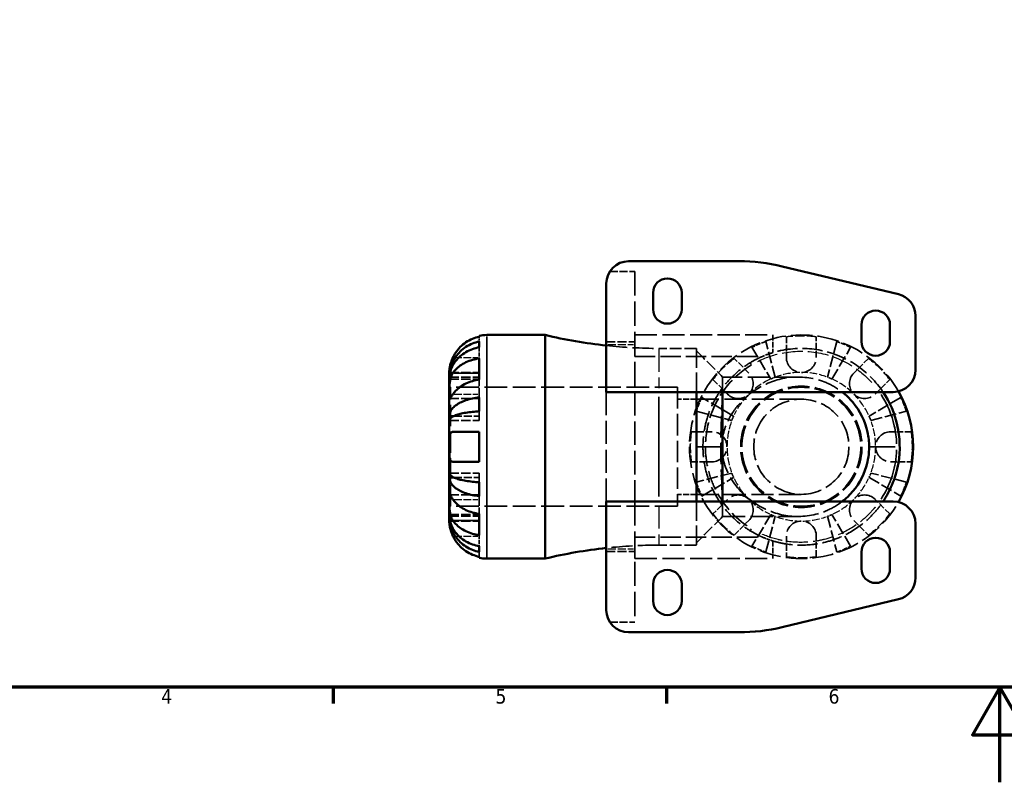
# Model space of a CAD drawing. Header units: millimetres. Extents: x 0 to 903, y 0 to 594.
# Tile 2 of 14: x 214 to 421, y 0 to 160. Entities that reach past the tile are written whole.
import ezdxf

# ---------------------------------------------------------------- set-up
doc = ezdxf.new("R2010")
doc.units = ezdxf.units.MM
doc.linetypes.add('DASHED', pattern=[0.2068, 0.1655, -0.0413])
for name, color, linetype, lineweight in [('Border (ANSI)', 7, 'Continuous', 70), ('Hidden (ANSI)', 7, 'DASHED', 35), ('Hidden Narrow (ANSI)', 7, 'DASHED', 25), ('Visible (ANSI)', 7, 'Continuous', 50), ('Visible Narrow (ANSI)', 7, 'Continuous', 35)]:
    doc.layers.add(name, color=color, linetype=linetype, lineweight=lineweight)
doc.styles.add('Note Text (ANSI)', font='tahoma.ttf')

# ---------------------------------------------------------------- blocks, each defined once
blk = doc.blocks.new('Borders Default Border')
at = {"layer": 'Border (ANSI)'}
for p, q in [((280.33, 20), (280.33, 16.55)), ((350.42, 20), (350.42, 16.55))]:
    blk.add_line(p, q, dxfattribs=at)
at = {"layer": 'Border (ANSI)', "flags": 128}
for points in [[(20, 20), (20, 574), (821, 574), (821, 20), (20, 20)], [(420.5, 0), (420.5, 20), (414.73, 10), (426.27, 10), (420.5, 20)]]:
    blk.add_lwpolyline(points, dxfattribs=at)
at = {"layer": 'Border (ANSI)', "char_height": 3.05, "attachment_point": 7, "style": 'Note Text (ANSI)'}
for s, insert in [('4', (244.23, 16.55)), ('5', (314.48, 16.49)), ('6', (384.49, 16.49))]:
    blk.add_mtext(s, dxfattribs=dict(at, insert=insert))

msp = doc.modelspace()

# ---------------------------------------------------------------- linework, layer by layer
at = {"layer": 'Hidden (ANSI)', "ltscale": 10.00496}
for p, q in [((338.507, 107.382), (343.762, 107.382)), ((338.507, 33.676), (343.762, 33.676))]:
    msp.add_line(p, q, dxfattribs=at)
at = {"layer": 'Hidden (ANSI)', "ltscale": 30.648966}
for p, q in [((343.762, 107.382), (343.762, 82.029)), ((343.762, 59.029), (343.762, 33.676))]:
    msp.add_line(p, q, dxfattribs=at)
at = {"layer": 'Hidden (ANSI)', "ltscale": 1.920133}
for p, q in [((311.062, 93.656), (311.062, 92.648)), ((311.062, 48.41), (311.062, 47.401))]:
    msp.add_line(p, q, dxfattribs=at)
at = {"layer": 'Hidden (ANSI)', "ltscale": 28.046421}
for p, q in [((343.762, 94.029), (372.762, 94.029)), ((343.762, 47.029), (372.762, 47.029))]:
    msp.add_line(p, q, dxfattribs=at)
at = {"layer": 'Hidden (ANSI)', "ltscale": 8.56689}
for p, q in [((343.762, 94.029), (343.762, 89.529)), ((343.762, 51.529), (343.762, 47.029))]:
    msp.add_line(p, q, dxfattribs=at)
at = {"layer": 'Hidden (ANSI)', "ltscale": 7.062027}
for p, q in [((372.762, 94.029), (372.762, 90.319)), ((372.762, 50.738), (372.762, 47.029))]:
    msp.add_line(p, q, dxfattribs=at)
at = {"layer": 'Hidden (ANSI)', "ltscale": 8.285816}
for p, q in [((375.612, 93.656), (375.612, 89.304)), ((381.912, 89.304), (381.912, 93.656)), ((367.714, 86.032), (364.636, 89.11)), ((392.888, 89.11), (389.811, 86.032)), ((311.062, 84.655), (311.062, 81.577)), ((360.181, 84.655), (363.259, 81.577)), ((394.265, 81.577), (397.343, 84.655)), ((359.987, 73.679), (355.635, 73.679)), ((401.889, 73.679), (397.537, 73.679)), ((355.635, 67.379), (359.987, 67.379)), ((397.537, 67.379), (401.889, 67.379)), ((311.062, 59.48), (311.062, 56.403)), ((363.259, 59.48), (360.181, 56.403)), ((397.343, 56.403), (394.265, 59.48)), ((364.636, 51.948), (367.714, 55.025)), ((389.811, 55.025), (392.888, 51.948)), ((375.612, 51.754), (375.612, 47.401)), ((381.912, 47.401), (381.912, 51.754))]:
    msp.add_line(p, q, dxfattribs=at)
at = {"layer": 'Hidden (ANSI)', "ltscale": 5.14817}
for p, q in [((311.062, 91.44), (311.062, 89.11)), ((311.062, 51.948), (311.062, 49.618))]:
    msp.add_line(p, q, dxfattribs=at)
at = {"layer": 'Hidden (ANSI)', "ltscale": 11.422553}
for p, q in [((337.762, 92.564), (343.762, 92.564)), ((337.762, 48.494), (343.762, 48.494))]:
    msp.add_line(p, q, dxfattribs=at)
at = {"layer": 'Hidden (ANSI)', "ltscale": 15.077803}
for p, q in [((356.722, 91.209), (348.802, 91.209)), ((356.722, 49.849), (348.802, 49.849))]:
    msp.add_line(p, q, dxfattribs=at)
at = {"layer": 'Hidden (ANSI)', "ltscale": 24.527975}
for p, q in [((356.722, 91.209), (356.722, 82.029)), ((356.722, 59.029), (356.722, 49.849))]:
    msp.add_line(p, q, dxfattribs=at)
at = {"layer": 'Hidden (ANSI)', "ltscale": 14.746304}
for p, q in [((368.392, 91.44), (372.324, 84.766)), ((373.248, 85.148), (371.308, 92.648)), ((386.216, 92.648), (384.277, 85.148)), ((385.2, 84.766), (389.132, 91.44)), ((364.525, 76.967), (357.851, 80.898)), ((399.673, 80.898), (392.999, 76.967)), ((311.062, 77.983), (311.062, 76.043)), ((356.643, 77.983), (364.143, 76.043)), ((393.382, 76.043), (400.881, 77.983)), ((311.062, 65.014), (311.062, 63.075)), ((364.143, 65.014), (356.643, 63.075)), ((400.881, 63.075), (393.382, 65.014)), ((357.851, 60.159), (364.525, 64.09)), ((392.999, 64.09), (399.673, 60.159)), ((372.324, 56.292), (368.392, 49.618)), ((371.308, 48.41), (373.248, 55.909)), ((384.277, 55.909), (386.216, 48.41)), ((389.132, 49.618), (385.2, 56.292))]:
    msp.add_line(p, q, dxfattribs=at)
at = {"layer": 'Hidden (ANSI)', "ltscale": 25.952896}
for p, q in [((343.762, 89.529), (370.597, 89.529)), ((343.762, 51.529), (370.597, 51.529))]:
    msp.add_line(p, q, dxfattribs=at)
at = {"layer": 'Hidden (ANSI)', "ltscale": 11.993686}
for p, q in [((304.762, 86.154), (311.062, 86.154)), ((304.762, 84.766), (311.062, 84.766)), ((304.762, 76.043), (311.062, 76.043)), ((304.762, 65.014), (311.062, 65.014)), ((304.762, 56.292), (311.062, 56.292)), ((304.762, 54.904), (311.062, 54.904))]:
    msp.add_line(p, q, dxfattribs=at)
at = {"layer": 'Hidden (ANSI)', "ltscale": 11.970092}
for p, q in [((304.775, 85.148), (311.062, 85.148)), ((304.775, 55.909), (311.062, 55.909))]:
    msp.add_line(p, q, dxfattribs=at)
at = {"layer": 'Hidden (ANSI)', "ltscale": 28.412611}
for p, q in [((378.065, 85.187), (362.222, 85.187)), ((362.222, 55.871), (378.065, 55.871))]:
    msp.add_line(p, q, dxfattribs=at)
at = {"layer": 'Hidden (ANSI)', "ltscale": 0.672986}
for p, q in [((305.012, 83.029), (304.762, 83.279)), ((305.012, 58.029), (304.762, 57.779))]:
    msp.add_line(p, q, dxfattribs=at)
at = {"layer": 'Hidden (ANSI)', "ltscale": 28.862427}
for p, q in [((352.762, 83.029), (305.012, 83.029)), ((352.762, 58.029), (305.012, 58.029))]:
    msp.add_line(p, q, dxfattribs=at)
at = {"layer": 'Hidden (ANSI)', "ltscale": 27.127596}
for p, q in [((305.012, 58.029), (305.012, 83.029)), ((352.762, 83.029), (352.762, 58.029))]:
    msp.add_line(p, q, dxfattribs=at)
at = {"layer": 'Hidden (ANSI)', "ltscale": 2.335426}
for p, q in [((311.062, 80.898), (311.062, 81.577)), ((311.062, 59.48), (311.062, 60.159))]:
    msp.add_line(p, q, dxfattribs=at)
at = {"layer": 'Hidden (ANSI)', "ltscale": 29.252533}
msp.add_line((337.762, 59.029), (337.762, 82.029), dxfattribs=at)
at = {"layer": 'Hidden (ANSI)', "ltscale": 29.864197}
msp.add_line((343.762, 82.029), (343.762, 59.029), dxfattribs=at)
at = {"layer": 'Hidden (ANSI)', "ltscale": 11.854169}
for p, q in [((304.835, 80.655), (311.062, 80.655)), ((304.835, 60.403), (311.062, 60.403))]:
    msp.add_line(p, q, dxfattribs=at)
at = {"layer": 'Hidden (ANSI)', "ltscale": 7.538851}
for p, q in [((356.722, 80.529), (352.762, 80.529)), ((356.722, 60.529), (352.762, 60.529))]:
    msp.add_line(p, q, dxfattribs=at)
at = {"layer": 'Hidden (ANSI)', "ltscale": 27.901636}
for p, q in [((378.762, 80.529), (356.722, 80.529)), ((356.722, 60.529), (378.762, 60.529))]:
    msp.add_line(p, q, dxfattribs=at)
at = {"layer": 'Hidden (ANSI)', "ltscale": 10.263461}
for p, q in [((305.671, 76.967), (311.062, 76.967)), ((305.671, 64.09), (311.062, 64.09))]:
    msp.add_line(p, q, dxfattribs=at)
at = {"layer": 'Hidden (ANSI)', "ltscale": 27.670149}
msp.add_circle((378.762, 70.529), 12.75, dxfattribs=at)
at = {"layer": 'Hidden (ANSI)', "ltscale": 27.127596}
msp.add_circle((378.762, 70.529), 12.5, dxfattribs=at)
at = {"layer": 'Hidden (ANSI)', "ltscale": 27.620825}
msp.add_circle((378.762, 70.529), 10, dxfattribs=at)
at = {"layer": 'Hidden (ANSI)', "ltscale": 27.105663}
msp.add_arc((378.762, 70.529), 23.5, 29.66572, 330.33428, dxfattribs=at)
at = {"layer": 'Hidden (ANSI)', "ltscale": 12.030396}
for start, end in [(82.24391, 97.75609), (127.24391, 142.75609), (37.24391, 52.75609), (172.24391, 187.75609), (352.24391, 7.75609), (217.24391, 232.75609), (307.24391, 322.75609), (262.24391, 277.75609)]:
    msp.add_arc((378.762, 70.529), 23.341, start, end, dxfattribs=at)
at = {"layer": 'Hidden (ANSI)', "ltscale": 26.744318}
for centre, start, end in [((348.802, 193.728), 263.81798, 270), ((348.802, -52.67), 90, 96.18202)]:
    msp.add_arc(centre, 102.519, start, end, dxfattribs=at)
at = {"layer": 'Hidden (ANSI)', "ltscale": 6.012868}
for start, end in [(108.62342, 116.37658), (63.62342, 71.37658), (153.62342, 161.37658), (18.62342, 26.37658), (198.62342, 206.37658), (333.62342, 341.37658), (243.62342, 251.37658), (288.62342, 296.37658)]:
    msp.add_arc((378.762, 70.529), 23.341, start, end, dxfattribs=at)
at = {"layer": 'Hidden (ANSI)', "ltscale": 4.389447}
for start, end in [(106.86606, 113.25423), (246.74577, 253.13394)]:
    msp.add_arc((378.762, 70.529), 20.68, start, end, dxfattribs=at)
at = {"layer": 'Hidden (ANSI)', "ltscale": 23.92654}
for centre, start, end in [((378.762, 89.304), 180, 0), ((365.486, 83.805), 225, 45), ((392.038, 83.805), 135, 315), ((359.987, 70.529), 270, 90), ((397.537, 70.529), 90, 270), ((365.486, 57.253), 315, 135), ((392.038, 57.253), 45, 225), ((378.762, 51.754), 0, 180)]:
    msp.add_arc(centre, 3.15, start, end, dxfattribs=at)
at = {"layer": 'Hidden (ANSI)', "ltscale": 1.904001}
for start, end in [(110.66622, 114.33378), (65.66622, 69.33378), (155.66622, 159.33378), (20.66622, 24.33378), (200.66622, 204.33378), (335.66622, 339.33378), (245.66622, 249.33378), (290.66622, 294.33378)]:
    msp.add_arc((378.762, 70.529), 15.625, start, end, dxfattribs=at)
at = {"layer": 'Hidden (ANSI)', "ltscale": 25.507477}
msp.add_open_spline([(395.95, 82.029), (395.863, 82.158), (395.775, 82.286), (394.153, 84.596), (392.155, 86.51), (387.663, 89.385), (385.089, 90.397), (379.847, 91.351), (377.085, 91.312), (373.903, 90.639), (373.33, 90.491), (372.762, 90.318)], degree=3, knots=[5.0273583, 5.0273583, 5.0273583, 5.0273583, 5.0694225, 5.0694225, 5.7921186, 5.7921186, 6.514517, 6.514517, 7.2359376, 7.2359376, 7.3957209, 7.3957209, 7.3957209, 7.3957209], dxfattribs=at)
at = {"layer": 'Hidden (ANSI)', "ltscale": 14.86687}
for points in [[(356.722, 90.687), (358.554, 88.85), (360.386, 87.015), (362.222, 85.187)], [(362.222, 55.871), (360.386, 54.042), (358.554, 52.207), (356.722, 50.371)]]:
    msp.add_open_spline(points, degree=3, dxfattribs=at)
at = {"layer": 'Hidden (ANSI)', "ltscale": 26.481342}
msp.add_open_spline([(370.597, 51.529), (370.597, 51.529), (370.237, 51.679), (369.179, 52.194), (368.483, 52.562), (366.973, 53.515), (366.159, 54.099), (364.557, 55.462), (363.768, 56.242), (362.376, 57.872), (361.715, 58.764), (360.505, 60.746), (359.956, 61.837), (359.047, 64.162), (358.687, 65.4), (358.204, 67.94), (358.082, 69.243), (358.082, 71.815), (358.204, 73.118), (358.687, 75.658), (359.047, 76.895), (359.956, 79.22), (360.505, 80.311), (361.715, 82.294), (362.376, 83.186), (363.768, 84.815), (364.557, 85.595), (366.159, 86.959), (366.973, 87.543), (368.483, 88.496), (369.179, 88.864), (370.237, 89.379), (370.597, 89.529), (370.597, 89.529)], degree=3, knots=[-6.4632707, -6.4632707, -6.4632707, -6.4632707, -6.041163, -6.041163, -5.6190554, -5.6190554, -5.1969477, -5.1969477, -4.77484, -4.77484, -4.3890389, -4.3890389, -4.0032377, -4.0032377, -3.6174365, -3.6174365, -3.2316353, -3.2316353, -2.8458342, -2.8458342, -2.460033, -2.460033, -2.0742318, -2.0742318, -1.6884306, -1.6884306, -1.266323, -1.266323, -0.8442153, -0.8442153, -0.4221077, -0.4221077, 0, 0, 0, 0], dxfattribs=at)
at = {"layer": 'Hidden (ANSI)', "ltscale": 24.921593}
msp.add_open_spline([(368.258, 87.734), (366.243, 86.503), (364.446, 84.915), (361.695, 81.452), (360.663, 79.641), (359.062, 75.443), (358.61, 73.013), (358.604, 70.563), (358.604, 70.546), (358.604, 70.529)], degree=3, knots=[-4.1642903, -4.1642903, -4.1642903, -4.1642903, -3.8127678, -3.8127678, -3.5061479, -3.5061479, -3.1441737, -3.1441737, -3.1415927, -3.1415927, -3.1415927, -3.1415927], dxfattribs=at)
at = {"layer": 'Hidden (ANSI)', "ltscale": 27.347816}
for points, knots in [([(362.214, 82.028), (362.215, 82.835), (362.217, 83.507), (362.221, 84.943), (362.223, 85.332), (362.22, 84.95), (362.215, 84.225), (362.163, 81.697), (362.106, 79.822), (361.97, 76.438), (361.924, 75.323), (361.85, 72.967), (361.826, 71.727), (361.827, 68.47), (361.897, 66.473), (362.026, 63.221), (362.08, 61.89), (362.162, 59.408), (362.186, 58.325), (362.217, 56.545), (362.221, 55.99), (362.223, 55.78), (362.221, 56.182), (362.217, 57.561), (362.215, 58.229), (362.214, 59.03)], [-2.2129352, -2.2129352, -2.2129352, -2.2129352, -1.9381731, -1.9381731, -1.4386717, -1.4386717, -0.957445, -0.957445, -0.4432009, -0.4432009, -0.22031, -0.22031, 0.002581, 0.002581, 0.3645553, 0.3645553, 0.6711752, 0.6711752, 1.0316612, 1.0316612, 1.4730648, 1.4730648, 1.9402837, 1.9402837, 2.2129352, 2.2129352, 2.2129352, 2.2129352]), ([(387.362, 59.03), (386.324, 58.222), (385.175, 57.551), (381.731, 56.115), (379.27, 55.726), (374.461, 56.108), (372.113, 56.833), (367.703, 59.361), (365.646, 61.235), (363.513, 64.62), (362.98, 65.735), (362.247, 68.09), (362.051, 69.331), (362.063, 72.588), (362.612, 74.585), (364.288, 77.837), (365.3, 79.168), (367.797, 81.65), (369.339, 82.732), (372.994, 84.513), (375.162, 85.067), (379.618, 85.277), (381.905, 84.875), (385.193, 83.496), (386.331, 82.828), (387.362, 82.027)], [0.9286575, 0.9286575, 0.9286575, 0.9286575, 1.2034195, 1.2034195, 1.7029209, 1.7029209, 2.1841476, 2.1841476, 2.6983917, 2.6983917, 2.9212827, 2.9212827, 3.1441737, 3.1441737, 3.5061479, 3.5061479, 3.8127678, 3.8127678, 4.1732539, 4.1732539, 4.6146574, 4.6146574, 5.0818763, 5.0818763, 5.3545278, 5.3545278, 5.3545278, 5.3545278])]:
    msp.add_open_spline(points, degree=3, knots=knots, dxfattribs=at)
at = {"layer": 'Hidden (ANSI)', "ltscale": 24.920834}
msp.add_open_spline([(358.604, 70.529), (358.604, 69.048), (358.768, 67.568), (359.419, 64.662), (359.909, 63.237), (362.034, 58.763), (364.333, 56.034), (367.517, 53.793), (367.884, 53.552), (368.258, 53.324)], degree=3, knots=[-3.1415927, -3.1415927, -3.1415927, -3.1415927, -2.9212827, -2.9212827, -2.6983917, -2.6983917, -2.1841476, -2.1841476, -2.118895, -2.118895, -2.118895, -2.118895], dxfattribs=at)
at = {"layer": 'Hidden (ANSI)', "ltscale": 25.507982}
msp.add_open_spline([(372.762, 50.739), (373.082, 50.641), (373.404, 50.552), (374.338, 50.318), (374.953, 50.193), (377.343, 49.82), (379.177, 49.774), (381.858, 50.063), (382.732, 50.214), (384.784, 50.707), (385.966, 51.104), (388.919, 52.406), (390.605, 53.461), (392.937, 55.433), (393.709, 56.196), (394.968, 57.655), (395.48, 58.327), (395.949, 59.027)], degree=3, knots=[0.4706015, 0.4706015, 0.4706015, 0.4706015, 0.5603985, 0.5603985, 0.7295946, 0.7295946, 1.216077, 1.216077, 1.4543661, 1.4543661, 1.7880672, 1.7880672, 2.3205997, 2.3205997, 2.6107288, 2.6107288, 2.8381388, 2.8381388, 2.8381388, 2.8381388], dxfattribs=at)
at = {"layer": 'Hidden Narrow (ANSI)', "ltscale": 10.280288}
for p, q in [((338.062, 92), (343.462, 92)), ((338.062, 49.058), (343.462, 49.058))]:
    msp.add_line(p, q, dxfattribs=at)
at = {"layer": 'Hidden Narrow (ANSI)', "ltscale": 29.433571}
for p, q in [((348.802, 91.184), (348.802, 82.858)), ((348.802, 58.2), (348.802, 49.874))]:
    msp.add_line(p, q, dxfattribs=at)
at = {"layer": 'Hidden Narrow (ANSI)', "ltscale": 9.461724}
for p, q in [((305.816, 89.304), (310.786, 89.304)), ((305.816, 81.577), (310.786, 81.577)), ((305.816, 59.48), (310.786, 59.48)), ((305.816, 51.754), (310.786, 51.754))]:
    msp.add_line(p, q, dxfattribs=at)
at = {"layer": 'Hidden Narrow (ANSI)', "ltscale": 2.533027}
for p, q in [((367.987, 88.178), (368.233, 87.776)), ((368.233, 53.282), (367.987, 52.879))]:
    msp.add_line(p, q, dxfattribs=at)
at = {"layer": 'Hidden Narrow (ANSI)', "ltscale": 9.656333}
for start, end in [(91.03331, 109.63291), (70.36709, 88.96669), (115.36709, 133.96669), (46.03331, 64.63291), (136.03331, 154.63291), (25.36709, 43.96669), (160.36709, 178.96669), (1.03331, 19.63291), (181.03331, 199.63291), (340.36709, 358.96669), (205.36709, 223.96669), (316.03331, 334.63291), (226.03331, 244.63291), (295.36709, 313.96669), (250.36709, 268.96669), (271.03331, 289.63291)]:
    msp.add_arc((378.762, 70.529), 15.625, start, end, dxfattribs=at)
at = {"layer": 'Hidden Narrow (ANSI)', "ltscale": 26.366604}
msp.add_open_spline([(369.586, 88.463), (371.172, 89.258), (372.871, 89.85), (377.134, 90.728), (379.817, 90.754), (384.904, 89.811), (387.399, 88.822), (391.335, 86.292), (392.938, 84.858), (394.272, 83.23)], degree=3, knots=[-7.7271277, -7.7271277, -7.7271277, -7.7271277, -7.2359376, -7.2359376, -6.514517, -6.514517, -5.7921186, -5.7921186, -5.2071253, -5.2071253, -5.2071253, -5.2071253], dxfattribs=at)
at = {"layer": 'Hidden Narrow (ANSI)', "ltscale": 26.363827}
msp.add_open_spline([(394.27, 57.823), (394.161, 57.69), (394.05, 57.557), (393.254, 56.633), (392.507, 55.892), (390.248, 53.976), (388.616, 52.95), (385.754, 51.679), (384.608, 51.29), (382.617, 50.806), (381.769, 50.656), (379.166, 50.366), (377.385, 50.402), (375.058, 50.754), (374.459, 50.872), (372.389, 51.379), (370.945, 51.913), (369.586, 52.595)], degree=3, knots=[-2.6585541, -2.6585541, -2.6585541, -2.6585541, -2.6107288, -2.6107288, -2.3205997, -2.3205997, -1.7880672, -1.7880672, -1.4543661, -1.4543661, -1.216077, -1.216077, -0.7295946, -0.7295946, -0.5603985, -0.5603985, -0.1399239, -0.1399239, -0.1399239, -0.1399239], dxfattribs=at)
at = {"layer": 'Visible (ANSI)'}
for p, q in [((365.648, 109.529), (342.442, 109.529)), ((399.174, 102.59), (374.749, 108.452)), ((337.762, 104.849), (337.762, 82.029)), ((347.615, 99.407), (347.615, 102.907)), ((353.615, 102.907), (353.615, 99.407)), ((402.762, 86.709), (402.762, 98.039)), ((391.395, 92.66), (391.395, 96.16)), ((397.395, 96.16), (397.395, 92.66)), ((311.062, 93.656), (311.062, 93.87)), ((324.922, 94.029), (312.637, 94.029)), ((324.922, 94.029), (324.922, 47.029)), ((311.062, 91.44), (311.062, 92.648)), ((311.062, 84.655), (311.062, 89.11)), ((304.762, 86.154), (304.762, 85.148)), ((304.762, 85.148), (304.762, 84.766)), ((304.762, 85.148), (304.775, 85.148)), ((304.762, 84.766), (304.762, 81.577)), ((304.762, 81.577), (304.762, 76.967)), ((311.062, 77.983), (311.062, 80.898)), ((337.762, 82.029), (398.082, 82.029)), ((356.722, 82.029), (356.722, 59.029)), ((304.762, 76.967), (304.762, 76.043)), ((304.762, 76.967), (305.671, 76.967)), ((304.762, 76.043), (304.762, 70.529)), ((311.062, 67.379), (311.062, 73.679)), ((304.762, 70.529), (304.762, 65.014)), ((304.762, 65.014), (304.762, 64.09)), ((304.762, 64.09), (304.762, 59.48)), ((304.762, 64.09), (305.671, 64.09)), ((311.062, 60.159), (311.062, 63.075)), ((304.762, 59.48), (304.762, 56.292)), ((337.762, 59.029), (398.082, 59.029)), ((337.762, 36.209), (337.762, 59.029)), ((304.762, 56.292), (304.762, 55.909)), ((304.762, 55.909), (304.762, 54.904)), ((304.762, 55.909), (304.775, 55.909)), ((311.062, 51.948), (311.062, 56.403)), ((402.762, 54.349), (402.762, 43.018)), ((311.062, 48.41), (311.062, 49.618)), ((391.395, 44.897), (391.395, 48.397)), ((397.395, 48.397), (397.395, 44.897)), ((311.062, 47.188), (311.062, 47.401)), ((324.922, 47.029), (312.637, 47.029)), ((347.615, 38.151), (347.615, 41.651)), ((353.615, 41.651), (353.615, 38.151)), ((399.174, 38.468), (374.749, 32.606)), ((365.648, 31.529), (342.442, 31.529))]:
    msp.add_line(p, q, dxfattribs=at)
for centre, radius, start, end in [((342.442, 104.849), 4.68, 90, 180), ((365.648, 70.529), 39, 76.50427, 90), ((350.615, 102.907), 3, 0, 180), ((398.082, 98.039), 4.68, 0, 76.50427), ((350.615, 99.407), 3, 180, 0), ((394.395, 96.16), 3, 0, 180), ((312.637, 86.154), 7.875, 90, 101.53696), ((348.802, 193.728), 102.519, 256.53021, 263.81798), ((394.395, 92.66), 3, 180, 0), ((398.082, 86.709), 4.68, 270, 0), ((378.762, 70.529), 23.5, 330.33428, 29.66572), ((398.082, 54.349), 4.68, 0, 90), ((394.395, 48.397), 3, 0, 180), ((348.802, -52.67), 102.519, 96.18202, 103.46979), ((312.637, 54.904), 7.875, 258.46304, 270), ((350.615, 41.651), 3, 0, 180), ((394.395, 44.897), 3, 180, 0), ((398.082, 43.018), 4.68, 283.49573, 0), ((350.615, 38.151), 3, 180, 0), ((342.442, 36.209), 4.68, 180, 270), ((365.648, 70.529), 39, 270, 283.49573)]:
    msp.add_arc(centre, radius, start, end, dxfattribs=at)
for points, knots in [([(311.062, 93.656), (310.56, 93.553), (310.07, 93.397), (309.187, 93.03), (308.715, 92.781), (307.835, 92.19), (307.427, 91.847), (306.738, 91.154), (306.395, 90.74), (305.887, 89.974), (305.698, 89.637), (305.54, 89.304)], [0.14941001, 0.14941001, 0.14941001, 0.14941001, 0.29044502, 0.29044502, 0.43634177, 0.43634177, 0.58223851, 0.58223851, 0.72934673, 0.72934673, 0.83526259, 0.83526259, 0.83526259, 0.83526259]), ([(304.762, 85.148), (304.762, 85.622), (304.81, 86.139), (305.018, 87.152), (305.177, 87.648), (305.55, 88.521), (305.797, 88.98), (306.387, 89.835), (306.729, 90.233), (307.416, 90.9), (307.825, 91.231), (308.706, 91.801), (309.178, 92.041), (310.064, 92.397), (310.557, 92.547), (311.062, 92.648)], [3.5133937, 3.5133937, 3.5133937, 3.5133937, 3.6601181, 3.6601181, 3.8068425, 3.8068425, 3.9529976, 3.9529976, 4.0991526, 4.0991526, 4.2449679, 4.2449679, 4.3907831, 4.3907831, 4.5326305, 4.5326305, 4.5326305, 4.5326305]), ([(311.062, 91.44), (310.557, 91.351), (310.064, 91.217), (309.178, 90.9), (308.706, 90.687), (307.825, 90.179), (307.416, 89.884), (306.729, 89.291), (306.387, 88.937), (305.797, 88.175), (305.55, 87.767), (305.177, 86.99), (305.018, 86.549), (304.81, 85.647), (304.762, 85.187), (304.762, 84.766)], [0.1494024, 0.1494024, 0.1494024, 0.1494024, 0.2912498, 0.2912498, 0.4370651, 0.4370651, 0.5828803, 0.5828803, 0.7290354, 0.7290354, 0.8751905, 0.8751905, 1.0219149, 1.0219149, 1.1686392, 1.1686392, 1.1686392, 1.1686392]), ([(305.54, 89.304), (305.478, 89.173), (305.419, 89.041), (305.283, 88.715), (305.21, 88.523), (305.079, 88.133), (305.022, 87.939), (304.907, 87.49), (304.861, 87.248), (304.789, 86.764), (304.774, 86.547), (304.761, 86.236), (304.762, 86.154), (304.762, 86.154)], [-0.50816407, -0.50816407, -0.50816407, -0.50816407, -0.46460526, -0.46460526, -0.40154747, -0.40154747, -0.3356183, -0.3356183, -0.24286964, -0.24286964, -0.12490659, -0.12490659, 0, 0, 0, 0]), ([(305.54, 86.032), (305.698, 86.268), (305.887, 86.506), (306.395, 87.048), (306.738, 87.341), (307.427, 87.83), (307.835, 88.073), (308.715, 88.491), (309.187, 88.667), (310.07, 88.927), (310.56, 89.037), (311.062, 89.11)], [3.89239507, 3.89239507, 3.89239507, 3.89239507, 3.99831093, 3.99831093, 4.14541915, 4.14541915, 4.2913159, 4.2913159, 4.43721264, 4.43721264, 4.57824766, 4.57824766, 4.57824766, 4.57824766]), ([(304.762, 81.577), (304.762, 81.733), (304.762, 81.905), (304.763, 82.287), (304.765, 82.498), (304.777, 83.037), (304.792, 83.373), (304.857, 84.028), (304.904, 84.342), (305.022, 84.853), (305.08, 85.053), (305.215, 85.427), (305.291, 85.598), (305.427, 85.854), (305.482, 85.946), (305.54, 86.032)], [0, 0, 0, 0, 0.06608139, 0.06608139, 0.13667451, 0.13667451, 0.23873403, 0.23873403, 0.33457773, 0.33457773, 0.40157847, 0.40157847, 0.46685307, 0.46685307, 0.50745344, 0.50745344, 0.50745344, 0.50745344]), ([(311.062, 84.655), (310.56, 84.582), (310.07, 84.472), (309.187, 84.212), (308.715, 84.036), (307.835, 83.618), (307.427, 83.376), (306.738, 82.886), (306.395, 82.593), (305.887, 82.051), (305.698, 81.813), (305.54, 81.577)], [0.14941001, 0.14941001, 0.14941001, 0.14941001, 0.29044502, 0.29044502, 0.43634177, 0.43634177, 0.58223851, 0.58223851, 0.72934673, 0.72934673, 0.83526259, 0.83526259, 0.83526259, 0.83526259]), ([(305.54, 81.577), (305.482, 81.491), (305.427, 81.409), (305.291, 81.208), (305.215, 81.097), (305.08, 80.905), (305.022, 80.826), (304.907, 80.689), (304.861, 80.65), (304.789, 80.662), (304.774, 80.742), (304.761, 81.05), (304.762, 81.283), (304.762, 81.577)], [-0.50766593, -0.50766593, -0.50766593, -0.50766593, -0.46718991, -0.46718991, -0.40200215, -0.40200215, -0.33506637, -0.33506637, -0.24300458, -0.24300458, -0.12488859, -0.12488859, 0, 0, 0, 0]), ([(304.762, 76.967), (304.762, 77.215), (304.81, 77.486), (305.018, 78.017), (305.177, 78.277), (305.55, 78.735), (305.797, 78.976), (306.387, 79.424), (306.729, 79.633), (307.416, 79.982), (307.825, 80.156), (308.706, 80.455), (309.178, 80.581), (310.064, 80.767), (310.557, 80.846), (311.062, 80.898)], [3.5133937, 3.5133937, 3.5133937, 3.5133937, 3.6601181, 3.6601181, 3.8068425, 3.8068425, 3.9529976, 3.9529976, 4.0991526, 4.0991526, 4.2449679, 4.2449679, 4.3907831, 4.3907831, 4.5326305, 4.5326305, 4.5326305, 4.5326305]), ([(362.207, 70.529), (362.207, 71.953), (362.207, 73.378), (362.208, 76.88), (362.21, 78.866), (362.213, 81.051), (362.213, 81.562), (362.214, 82.028)], [-3.14159265, -3.14159265, -3.14159265, -3.14159265, -2.84159265, -2.84159265, -2.37145351, -2.37145351, -2.21293518, -2.21293518, -2.21293518, -2.21293518]), ([(387.362, 82.027), (388.165, 81.403), (388.903, 80.697), (391.094, 78.109), (392.173, 75.923), (392.897, 72.599), (393.008, 71.564), (393.008, 70.529)], [5.35452783, 5.35452783, 5.35452783, 5.35452783, 5.56709679, 5.56709679, 6.06523878, 6.06523878, 6.28318531, 6.28318531, 6.28318531, 6.28318531]), ([(395.949, 59.027), (396.672, 60.107), (397.292, 61.254), (398.434, 63.948), (398.89, 65.517), (399.598, 69.73), (399.52, 72.497), (398.376, 77.549), (397.348, 79.936), (395.95, 82.029)], [2.8381388, 2.8381388, 2.8381388, 2.8381388, 3.1889782, 3.1889782, 3.623767, 3.623767, 4.3466213, 4.3466213, 5.0273583, 5.0273583, 5.0273583, 5.0273583]), ([(311.062, 77.983), (310.557, 77.957), (310.064, 77.918), (309.178, 77.826), (308.706, 77.764), (307.825, 77.616), (307.416, 77.531), (306.729, 77.358), (306.387, 77.255), (305.797, 77.034), (305.55, 76.915), (305.177, 76.69), (305.018, 76.561), (304.81, 76.299), (304.762, 76.166), (304.762, 76.043)], [0.1494024, 0.1494024, 0.1494024, 0.1494024, 0.2912498, 0.2912498, 0.4370651, 0.4370651, 0.5828803, 0.5828803, 0.7290354, 0.7290354, 0.8751905, 0.8751905, 1.0219149, 1.0219149, 1.1686392, 1.1686392, 1.1686392, 1.1686392]), ([(304.762, 70.529), (304.762, 70.748), (304.762, 70.967), (304.763, 71.411), (304.765, 71.634), (304.778, 72.219), (304.798, 72.554), (304.883, 73.031), (304.933, 73.196), (305.052, 73.422), (305.11, 73.498), (305.247, 73.611), (305.324, 73.648), (305.451, 73.674), (305.495, 73.679), (305.54, 73.679)], [-2.17667965, -2.17667965, -2.17667965, -2.17667965, -2.11086653, -2.11086653, -2.04055216, -2.04055216, -1.91738302, -1.91738302, -1.82942275, -1.82942275, -1.76558177, -1.76558177, -1.70117883, -1.70117883, -1.66961913, -1.66961913, -1.66961913, -1.66961913]), ([(305.54, 73.679), (305.698, 73.679), (305.887, 73.679), (306.395, 73.679), (306.738, 73.679), (307.427, 73.679), (307.835, 73.679), (308.715, 73.679), (309.187, 73.679), (310.07, 73.679), (310.56, 73.679), (311.062, 73.679)], [3.89239507, 3.89239507, 3.89239507, 3.89239507, 3.99831093, 3.99831093, 4.14541915, 4.14541915, 4.2913159, 4.2913159, 4.43721264, 4.43721264, 4.57824766, 4.57824766, 4.57824766, 4.57824766]), ([(305.54, 67.379), (305.478, 67.379), (305.419, 67.387), (305.283, 67.428), (305.21, 67.471), (305.079, 67.597), (305.022, 67.682), (304.907, 67.936), (304.861, 68.122), (304.789, 68.625), (304.774, 68.955), (304.761, 69.701), (304.762, 70.112), (304.762, 70.529)], [-0.50816407, -0.50816407, -0.50816407, -0.50816407, -0.46460526, -0.46460526, -0.40154747, -0.40154747, -0.3356183, -0.3356183, -0.24286964, -0.24286964, -0.12490659, -0.12490659, 0, 0, 0, 0]), ([(362.214, 59.03), (362.213, 59.655), (362.212, 60.36), (362.209, 62.948), (362.208, 65.135), (362.207, 68.459), (362.207, 69.494), (362.207, 70.529)], [2.21293518, 2.21293518, 2.21293518, 2.21293518, 2.42550414, 2.42550414, 2.92364613, 2.92364613, 3.14159265, 3.14159265, 3.14159265, 3.14159265]), ([(393.008, 70.529), (393.008, 69.104), (392.796, 67.68), (391.733, 64.178), (390.582, 62.191), (388.524, 60.006), (387.961, 59.495), (387.362, 59.03)], [0, 0, 0, 0, 0.3, 0.3, 0.77013914, 0.77013914, 0.92865748, 0.92865748, 0.92865748, 0.92865748]), ([(311.062, 67.379), (310.56, 67.379), (310.07, 67.379), (309.187, 67.379), (308.715, 67.379), (307.835, 67.379), (307.427, 67.379), (306.738, 67.379), (306.395, 67.379), (305.887, 67.379), (305.698, 67.379), (305.54, 67.379)], [0.14941001, 0.14941001, 0.14941001, 0.14941001, 0.29044502, 0.29044502, 0.43634177, 0.43634177, 0.58223851, 0.58223851, 0.72934673, 0.72934673, 0.83526259, 0.83526259, 0.83526259, 0.83526259]), ([(304.762, 65.014), (304.762, 64.892), (304.81, 64.758), (305.018, 64.496), (305.177, 64.368), (305.55, 64.142), (305.797, 64.024), (306.387, 63.802), (306.729, 63.699), (307.416, 63.527), (307.825, 63.441), (308.706, 63.294), (309.178, 63.232), (310.064, 63.14), (310.557, 63.101), (311.062, 63.075)], [3.5133937, 3.5133937, 3.5133937, 3.5133937, 3.6601181, 3.6601181, 3.8068425, 3.8068425, 3.9529976, 3.9529976, 4.0991526, 4.0991526, 4.2449679, 4.2449679, 4.3907831, 4.3907831, 4.5326305, 4.5326305, 4.5326305, 4.5326305]), ([(311.062, 60.159), (310.557, 60.212), (310.064, 60.291), (309.178, 60.477), (308.706, 60.603), (307.825, 60.902), (307.416, 61.075), (306.729, 61.425), (306.387, 61.633), (305.797, 62.082), (305.55, 62.322), (305.177, 62.78), (305.018, 63.04), (304.81, 63.571), (304.762, 63.842), (304.762, 64.09)], [0.1494024, 0.1494024, 0.1494024, 0.1494024, 0.2912498, 0.2912498, 0.4370651, 0.4370651, 0.5828803, 0.5828803, 0.7290354, 0.7290354, 0.8751905, 0.8751905, 1.0219149, 1.0219149, 1.1686392, 1.1686392, 1.1686392, 1.1686392]), ([(304.762, 59.48), (304.762, 59.636), (304.762, 59.775), (304.763, 60.023), (304.765, 60.129), (304.777, 60.327), (304.792, 60.391), (304.857, 60.411), (304.904, 60.372), (305.022, 60.231), (305.08, 60.153), (305.215, 59.961), (305.291, 59.85), (305.427, 59.649), (305.482, 59.567), (305.54, 59.48)], [0, 0, 0, 0, 0.06608139, 0.06608139, 0.13667451, 0.13667451, 0.23873403, 0.23873403, 0.33457773, 0.33457773, 0.40157847, 0.40157847, 0.46685307, 0.46685307, 0.50745344, 0.50745344, 0.50745344, 0.50745344]), ([(305.54, 55.025), (305.482, 55.112), (305.427, 55.204), (305.291, 55.459), (305.215, 55.631), (305.08, 56.004), (305.022, 56.204), (304.907, 56.703), (304.861, 57.004), (304.789, 57.701), (304.774, 58.088), (304.761, 58.836), (304.762, 59.186), (304.762, 59.48)], [-0.50766593, -0.50766593, -0.50766593, -0.50766593, -0.46718991, -0.46718991, -0.40200215, -0.40200215, -0.33506637, -0.33506637, -0.24300458, -0.24300458, -0.12488859, -0.12488859, 0, 0, 0, 0]), ([(305.54, 59.48), (305.698, 59.245), (305.887, 59.007), (306.395, 58.465), (306.738, 58.172), (307.427, 57.682), (307.835, 57.44), (308.715, 57.021), (309.187, 56.845), (310.07, 56.586), (310.56, 56.476), (311.062, 56.403)], [3.89239507, 3.89239507, 3.89239507, 3.89239507, 3.99831093, 3.99831093, 4.14541915, 4.14541915, 4.2913159, 4.2913159, 4.43721264, 4.43721264, 4.57824766, 4.57824766, 4.57824766, 4.57824766]), ([(304.762, 56.292), (304.762, 55.87), (304.81, 55.41), (305.018, 54.509), (305.177, 54.068), (305.55, 53.29), (305.797, 52.882), (306.387, 52.121), (306.729, 51.767), (307.416, 51.173), (307.825, 50.879), (308.706, 50.371), (309.178, 50.157), (310.064, 49.841), (310.557, 49.707), (311.062, 49.618)], [3.5133937, 3.5133937, 3.5133937, 3.5133937, 3.6601181, 3.6601181, 3.8068425, 3.8068425, 3.9529976, 3.9529976, 4.0991526, 4.0991526, 4.2449679, 4.2449679, 4.3907831, 4.3907831, 4.5326305, 4.5326305, 4.5326305, 4.5326305]), ([(311.062, 48.41), (310.557, 48.51), (310.064, 48.661), (309.178, 49.016), (308.706, 49.256), (307.825, 49.827), (307.416, 50.158), (306.729, 50.825), (306.387, 51.222), (305.797, 52.078), (305.55, 52.536), (305.177, 53.41), (305.018, 53.906), (304.81, 54.919), (304.762, 55.436), (304.762, 55.909)], [0.1494024, 0.1494024, 0.1494024, 0.1494024, 0.2912498, 0.2912498, 0.4370651, 0.4370651, 0.5828803, 0.5828803, 0.7290354, 0.7290354, 0.8751905, 0.8751905, 1.0219149, 1.0219149, 1.1686392, 1.1686392, 1.1686392, 1.1686392]), ([(304.762, 54.904), (304.762, 54.904), (304.762, 54.881), (304.763, 54.787), (304.765, 54.713), (304.778, 54.443), (304.798, 54.201), (304.883, 53.69), (304.933, 53.453), (305.052, 53.015), (305.11, 52.825), (305.247, 52.435), (305.324, 52.238), (305.451, 51.945), (305.495, 51.849), (305.54, 51.754)], [-2.17667965, -2.17667965, -2.17667965, -2.17667965, -2.11086653, -2.11086653, -2.04055216, -2.04055216, -1.91738302, -1.91738302, -1.82942275, -1.82942275, -1.76558177, -1.76558177, -1.70117883, -1.70117883, -1.66961913, -1.66961913, -1.66961913, -1.66961913]), ([(311.062, 51.948), (310.56, 52.021), (310.07, 52.131), (309.187, 52.391), (308.715, 52.566), (307.835, 52.985), (307.427, 53.227), (306.738, 53.717), (306.395, 54.01), (305.887, 54.552), (305.698, 54.79), (305.54, 55.025)], [0.14941001, 0.14941001, 0.14941001, 0.14941001, 0.29044502, 0.29044502, 0.43634177, 0.43634177, 0.58223851, 0.58223851, 0.72934673, 0.72934673, 0.83526259, 0.83526259, 0.83526259, 0.83526259]), ([(305.54, 51.754), (305.698, 51.421), (305.887, 51.084), (306.395, 50.317), (306.738, 49.903), (307.427, 49.211), (307.835, 48.868), (308.715, 48.276), (309.187, 48.028), (310.07, 47.66), (310.56, 47.505), (311.062, 47.401)], [3.89239507, 3.89239507, 3.89239507, 3.89239507, 3.99831093, 3.99831093, 4.14541915, 4.14541915, 4.2913159, 4.2913159, 4.43721264, 4.43721264, 4.57824766, 4.57824766, 4.57824766, 4.57824766])]:
    msp.add_open_spline(points, degree=3, knots=knots, dxfattribs=at)
at = {"layer": 'Visible Narrow (ANSI)'}
for p, q in [((312.637, 93.739), (312.637, 47.318)), ((305.816, 86.032), (310.786, 86.032)), ((348.802, 80.996), (348.802, 60.062)), ((356.996, 70.529), (361.932, 70.529)), ((398.513, 70.529), (393.298, 70.529)), ((305.816, 55.025), (310.786, 55.025))]:
    msp.add_line(p, q, dxfattribs=at)
for points, knots in [([(395.523, 81.524), (396.825, 79.531), (397.784, 77.273), (398.589, 73.713), (398.753, 72.43), (398.793, 71.143)], [-5.0104277, -5.0104277, -5.0104277, -5.0104277, -4.3466213, -4.3466213, -3.9898732, -3.9898732, -3.9898732, -3.9898732]), ([(398.793, 69.915), (398.765, 69.004), (398.675, 68.097), (398.268, 65.672), (397.827, 64.152), (396.746, 61.597), (396.18, 60.536), (395.524, 59.533)], [-3.8764408, -3.8764408, -3.8764408, -3.8764408, -3.623767, -3.623767, -3.1889782, -3.1889782, -2.8552129, -2.8552129, -2.8552129, -2.8552129])]:
    msp.add_open_spline(points, degree=3, knots=knots, dxfattribs=at)

# ---------------------------------------------------------------- block references
msp.add_blockref('Borders Default Border', (0, 0))

doc.saveas('drawing.dxf')
